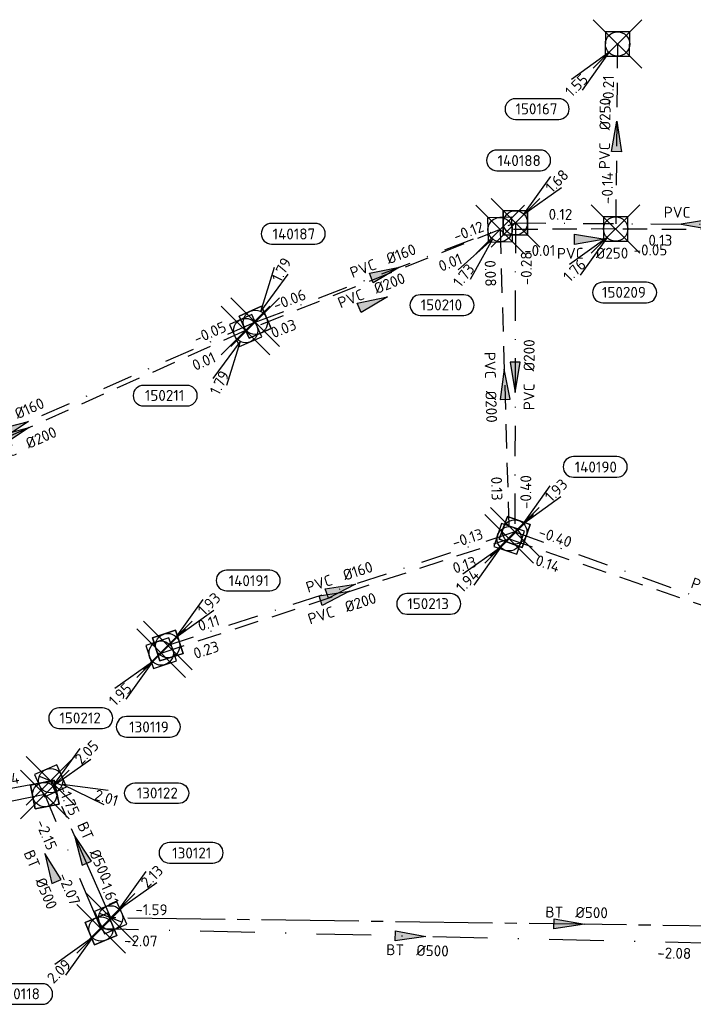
# Model space of a CAD drawing. Header units: metres. Extents: x 153343 to 157271, y 461673 to 467005.
# Tile 148 of 191: x 153821 to 153904, y 466648 to 466770. Entities that reach past the tile are written whole.
import ezdxf
from ezdxf.enums import TextEntityAlignment as Align

# ---------------------------------------------------------------- set-up
doc = ezdxf.new("R2010")
doc.units = ezdxf.units.M
doc.header["$LTSCALE"] = 0.75
doc.header["$PDMODE"] = 3
doc.header["$PDSIZE"] = 3
for name, pattern in [('RI-GWA_BETON', [22, 16, -2, 2, -2]), ('RI-HWA_PVC', [6.4, 4, -2.4]), ('RI-VWA_BETON', [19, 9, -5, 0, -5]), ('RI-VWA_PVC', [11, 5, -3, 0, -3])]:
    doc.linetypes.add(name, pattern=pattern)
doc.layers.get('0').update_dxf_attribs({"lineweight": 25})
doc.layers.get('defpoints').update_dxf_attribs({"lineweight": 25})
for name, color, linetype, lineweight in [('B-OI-RI-GWA_PUTNUMMER-S @ 0.75', 11, 'Continuous', 25), ('B-OI-RI-GWA_STROOMRICHTING-S @ 0.75', 11, 'Continuous', 25), ('B-OI-RI-HWA_RIOOLPUT_INSPECTIEPUT-S', 151, 'Continuous', 25), ('B-OI-RI-HWA_STROOMRICHTING-S @ 0.75', 151, 'Continuous', 25), ('B-OI-RI-VWA_RIOOLPUT_INSPECTIEPUT_BETON-S', 33, 'Continuous', 25), ('B-OI-RI-VWA_STROOMRICHTING-S @ 0.75', 33, 'Continuous', 25)]:
    doc.layers.add(name, color=color, linetype=linetype, lineweight=lineweight)
for name, color, linetype in [('B-OI-RI-GWA_RIOOLPUT_INSPECTIEPUT-S @ 0.75', 11, 'Continuous'), ('B-OI-RI-GWA_TRANSPORTLEIDING_BETON_500-G', 11, 'RI-GWA_BETON'), ('B-OI-RI-HWA_PUTNUMMER-S @ 0.75', 151, 'Continuous'), ('B-OI-RI-HWA_TRANSPORTLEIDING_PVC_200-G', 151, 'RI-HWA_PVC'), ('B-OI-RI-HWA_TRANSPORTLEIDING_PVC_250-G', 151, 'RI-HWA_PVC'), ('B-OI-RI-VWA_PUTNUMMER-S @ 0.75', 33, 'Continuous'), ('B-OI-RI-VWA_TRANSPORTLEIDING_BETON_500-G', 33, 'RI-VWA_BETON'), ('B-OI-RI-VWA_TRANSPORTLEIDING_PVC_160-G', 33, 'RI-VWA_PVC'), ('B-OI-RI-VWA_TRANSPORTLEIDING_PVC_200-G', 33, 'RI-VWA_PVC')]:
    doc.layers.add(name, color=color, linetype=linetype)
doc.layers.add('inspectieput', color=7, linetype='Continuous', plot=False)
doc.styles.add('NLCS-ISO', font='isocpeur.ttf')

# ---------------------------------------------------------------- blocks, each defined once
blk = doc.blocks.new('*U2424')
at = {"ltscale": 0.1}
blk.add_hatch(color=256, dxfattribs=at).paths.add_polyline_path([(2.5, 0), (-2.5, -0.83), (-2.5, 0.83)])
at = {"ltscale": 0.1, "flags": 128}
blk.add_lwpolyline([(2.5, 0), (-2.5, -0.83), (-2.5, 0.83)], close=True, dxfattribs=at)
at = {"ltscale": 0.1, "style": 'NLCS-ISO'}
for tag, p in [('BOBL', (-32.22, -3.24)), ('MAT', (-1, -3.74))]:
    blk.add_attdef(tag, text='', height=1.8, dxfattribs=at).set_placement(p, align=Align.BOTTOM_RIGHT)
for tag, p in [('DIA', (1, -3.74)), ('BOBR', (31.27, -3.23))]:
    blk.add_attdef(tag, text='', height=1.8, dxfattribs=at).set_placement(p, align=Align.BOTTOM_LEFT)
at = {"layer": 'defpoints', "ltscale": 0.1, "style": 'NLCS-ISO', "flags": 1}
blk.add_attdef('JVA', text='', height=1.8, dxfattribs=at).set_placement((0, -1), align=Align.TOP_CENTER)
blk = doc.blocks.new('*U2421')
at = {"ltscale": 0.1}
blk.add_hatch(color=256, dxfattribs=at).paths.add_polyline_path([(2.5, 0), (-2.5, -0.83), (-2.5, 0.83)])
at = {"ltscale": 0.1, "flags": 128}
blk.add_lwpolyline([(2.5, 0), (-2.5, -0.83), (-2.5, 0.83)], close=True, dxfattribs=at)
at = {"ltscale": 0.1, "style": 'NLCS-ISO'}
for tag, p in [('BOBL', (-20.79, -3.24)), ('MAT', (-1, -3.74))]:
    blk.add_attdef(tag, text='', height=1.8, dxfattribs=at).set_placement(p, align=Align.BOTTOM_RIGHT)
for tag, p in [('DIA', (1, -3.74)), ('BOBR', (19.84, -3.23))]:
    blk.add_attdef(tag, text='', height=1.8, dxfattribs=at).set_placement(p, align=Align.BOTTOM_LEFT)
at = {"layer": 'defpoints', "ltscale": 0.1, "style": 'NLCS-ISO', "flags": 1}
blk.add_attdef('JVA', text='', height=1.8, dxfattribs=at).set_placement((0, -1), align=Align.TOP_CENTER)
blk = doc.blocks.new('*U2422')
at = {"ltscale": 0.1}
blk.add_hatch(color=256, dxfattribs=at).paths.add_polyline_path([(2.5, 0), (-2.5, -0.83), (-2.5, 0.83)])
at = {"ltscale": 0.1, "flags": 128}
blk.add_lwpolyline([(2.5, 0), (-2.5, -0.83), (-2.5, 0.83)], close=True, dxfattribs=at)
at = {"ltscale": 0.1, "style": 'NLCS-ISO'}
for tag, p in [('BOBL', (-32.19, -3.24)), ('MAT', (-1, -3.74))]:
    blk.add_attdef(tag, text='', height=1.8, dxfattribs=at).set_placement(p, align=Align.BOTTOM_RIGHT)
for tag, p in [('DIA', (1, -3.74)), ('BOBR', (31.24, -3.23))]:
    blk.add_attdef(tag, text='', height=1.8, dxfattribs=at).set_placement(p, align=Align.BOTTOM_LEFT)
at = {"layer": 'defpoints', "ltscale": 0.1, "style": 'NLCS-ISO', "flags": 1}
blk.add_attdef('JVA', text='', height=1.8, dxfattribs=at).set_placement((0, -1), align=Align.TOP_CENTER)
blk = doc.blocks.new('*U2415')
at = {"ltscale": 0.1}
blk.add_hatch(color=256, dxfattribs=at).paths.add_polyline_path([(-2.5, 0), (2.5, -0.83), (2.5, 0.83)])
at = {"ltscale": 0.1, "flags": 128}
blk.add_lwpolyline([(-2.5, 0), (2.5, -0.83), (2.5, 0.83)], close=True, dxfattribs=at)
at = {"ltscale": 0.1, "style": 'NLCS-ISO'}
for tag, p in [('BOBL', (-16.11, -3.24)), ('MAT', (-1, -3.74))]:
    blk.add_attdef(tag, text='', height=1.8, dxfattribs=at).set_placement(p, align=Align.BOTTOM_RIGHT)
for tag, p in [('DIA', (1, -3.74)), ('BOBR', (15.16, -3.24))]:
    blk.add_attdef(tag, text='', height=1.8, dxfattribs=at).set_placement(p, align=Align.BOTTOM_LEFT)
at = {"layer": 'defpoints', "ltscale": 0.1, "style": 'NLCS-ISO', "flags": 1}
blk.add_attdef('JVA', text='', height=1.8, dxfattribs=at).set_placement((0, -1), align=Align.TOP_CENTER)
blk = doc.blocks.new('*U2416')
at = {"ltscale": 0.1}
blk.add_hatch(color=256, dxfattribs=at).paths.add_polyline_path([(2.5, 0), (-2.5, -0.83), (-2.5, 0.83)])
at = {"ltscale": 0.1, "flags": 128}
blk.add_lwpolyline([(2.5, 0), (-2.5, -0.83), (-2.5, 0.83)], close=True, dxfattribs=at)
at = {"ltscale": 0.1, "style": 'NLCS-ISO'}
for tag, p in [('BOBL', (-13.18, 0)), ('MAT', (-1, 0.5))]:
    blk.add_attdef(tag, text='', height=1.8, dxfattribs=at).set_placement(p, align=Align.BOTTOM_RIGHT)
for tag, p in [('DIA', (1, 0.5)), ('BOBR', (12.23, 0))]:
    blk.add_attdef(tag, text='', height=1.8, dxfattribs=at).set_placement(p, align=Align.BOTTOM_LEFT)
at = {"layer": 'defpoints', "ltscale": 0.1, "style": 'NLCS-ISO', "flags": 1}
blk.add_attdef('JVA', text='', height=1.8, dxfattribs=at).set_placement((0, -1), align=Align.TOP_CENTER)
blk = doc.blocks.new('*U2417')
at = {"ltscale": 0.1}
blk.add_hatch(color=256, dxfattribs=at).paths.add_polyline_path([(2.5, 0), (-2.5, -0.83), (-2.5, 0.83)])
at = {"ltscale": 0.1, "flags": 128}
blk.add_lwpolyline([(2.5, 0), (-2.5, -0.83), (-2.5, 0.83)], close=True, dxfattribs=at)
at = {"ltscale": 0.1, "style": 'NLCS-ISO'}
for tag, p in [('BOBL', (-5.66, -3.24)), ('MAT', (-1, -3.74))]:
    blk.add_attdef(tag, text='', height=1.8, dxfattribs=at).set_placement(p, align=Align.BOTTOM_RIGHT)
for tag, p in [('DIA', (1, -3.74)), ('BOBR', (7.22, -3.24))]:
    blk.add_attdef(tag, text='', height=1.8, dxfattribs=at).set_placement(p, align=Align.BOTTOM_LEFT)
at = {"layer": 'defpoints', "ltscale": 0.1, "style": 'NLCS-ISO', "flags": 1}
blk.add_attdef('JVA', text='', height=1.8, dxfattribs=at).set_placement((0, -1), align=Align.TOP_CENTER)
blk = doc.blocks.new('*U2418')
at = {"ltscale": 0.1}
blk.add_hatch(color=256, dxfattribs=at).paths.add_polyline_path([(-2.5, 0), (2.5, -0.83), (2.5, 0.83)])
at = {"ltscale": 0.1, "flags": 128}
blk.add_lwpolyline([(-2.5, 0), (2.5, -0.83), (2.5, 0.83)], close=True, dxfattribs=at)
at = {"ltscale": 0.1, "style": 'NLCS-ISO'}
for tag, p in [('BOBL', (-18.86, -3.24)), ('MAT', (-1, -3.74))]:
    blk.add_attdef(tag, text='', height=1.8, dxfattribs=at).set_placement(p, align=Align.BOTTOM_RIGHT)
for tag, p in [('DIA', (1, -3.74)), ('BOBR', (17.92, -3.24))]:
    blk.add_attdef(tag, text='', height=1.8, dxfattribs=at).set_placement(p, align=Align.BOTTOM_LEFT)
at = {"layer": 'defpoints', "ltscale": 0.1, "style": 'NLCS-ISO', "flags": 1}
blk.add_attdef('JVA', text='', height=1.8, dxfattribs=at).set_placement((0, -1), align=Align.TOP_CENTER)
blk = doc.blocks.new('*U2194')
at = {"ltscale": 0.1}
blk.add_hatch(color=256, dxfattribs=at).paths.add_polyline_path([(2.5, 0), (-2.5, -0.83), (-2.5, 0.83)])
at = {"ltscale": 0.1, "flags": 128}
blk.add_lwpolyline([(2.5, 0), (-2.5, -0.83), (-2.5, 0.83)], close=True, dxfattribs=at)
at = {"ltscale": 0.1, "style": 'NLCS-ISO'}
for tag, p in [('BOBL', (-5.88, 0)), ('MAT', (-1, 0.5))]:
    blk.add_attdef(tag, text='', height=1.8, dxfattribs=at).set_placement(p, align=Align.BOTTOM_RIGHT)
for tag, p in [('DIA', (1, 0.5)), ('BOBR', (4.93, 0))]:
    blk.add_attdef(tag, text='', height=1.8, dxfattribs=at).set_placement(p, align=Align.BOTTOM_LEFT)
at = {"layer": 'defpoints', "ltscale": 0.1, "style": 'NLCS-ISO', "flags": 1}
blk.add_attdef('JVA', text='', height=1.8, dxfattribs=at).set_placement((0, -1), align=Align.TOP_CENTER)
blk = doc.blocks.new('*U2205')
at = {"ltscale": 0.1}
blk.add_hatch(color=256, dxfattribs=at).paths.add_polyline_path([(2.5, 0), (-2.5, -0.83), (-2.5, 0.83)])
at = {"ltscale": 0.1, "flags": 128}
blk.add_lwpolyline([(2.5, 0), (-2.5, -0.83), (-2.5, 0.83)], close=True, dxfattribs=at)
at = {"ltscale": 0.1, "style": 'NLCS-ISO'}
for tag, p in [('BOBL', (-26.27, 0)), ('MAT', (-1, 0.5))]:
    blk.add_attdef(tag, text='', height=1.8, dxfattribs=at).set_placement(p, align=Align.BOTTOM_RIGHT)
for tag, p in [('DIA', (1, 0.5)), ('BOBR', (25.32, -0.01))]:
    blk.add_attdef(tag, text='', height=1.8, dxfattribs=at).set_placement(p, align=Align.BOTTOM_LEFT)
at = {"layer": 'defpoints', "ltscale": 0.1, "style": 'NLCS-ISO', "flags": 1}
blk.add_attdef('JVA', text='', height=1.8, dxfattribs=at).set_placement((0, -1), align=Align.TOP_CENTER)
blk = doc.blocks.new('*U2210')
at = {"ltscale": 0.1}
blk.add_hatch(color=256, dxfattribs=at).paths.add_polyline_path([(2.5, 0), (-2.5, -0.83), (-2.5, 0.83)])
at = {"ltscale": 0.1, "flags": 128}
blk.add_lwpolyline([(2.5, 0), (-2.5, -0.83), (-2.5, 0.83)], close=True, dxfattribs=at)
at = {"ltscale": 0.1, "style": 'NLCS-ISO'}
for tag, p in [('BOBL', (-20.69, 0)), ('MAT', (-1, 0.5))]:
    blk.add_attdef(tag, text='', height=1.8, dxfattribs=at).set_placement(p, align=Align.BOTTOM_RIGHT)
for tag, p in [('DIA', (1, 0.5)), ('BOBR', (19.75, -0.01))]:
    blk.add_attdef(tag, text='', height=1.8, dxfattribs=at).set_placement(p, align=Align.BOTTOM_LEFT)
at = {"layer": 'defpoints', "ltscale": 0.1, "style": 'NLCS-ISO', "flags": 1}
blk.add_attdef('JVA', text='', height=1.8, dxfattribs=at).set_placement((0, -1), align=Align.TOP_CENTER)
blk = doc.blocks.new('*U2211')
at = {"ltscale": 0.1}
blk.add_hatch(color=256, dxfattribs=at).paths.add_polyline_path([(-2.5, 0), (2.5, -0.83), (2.5, 0.83)])
at = {"ltscale": 0.1, "flags": 128}
blk.add_lwpolyline([(-2.5, 0), (2.5, -0.83), (2.5, 0.83)], close=True, dxfattribs=at)
at = {"ltscale": 0.1, "style": 'NLCS-ISO'}
for tag, p in [('BOBL', (-16.08, -3.24)), ('MAT', (-1, -3.74))]:
    blk.add_attdef(tag, text='', height=1.8, dxfattribs=at).set_placement(p, align=Align.BOTTOM_RIGHT)
for tag, p in [('DIA', (1, -3.74)), ('BOBR', (15.14, -3.24))]:
    blk.add_attdef(tag, text='', height=1.8, dxfattribs=at).set_placement(p, align=Align.BOTTOM_LEFT)
at = {"layer": 'defpoints', "ltscale": 0.1, "style": 'NLCS-ISO', "flags": 1}
blk.add_attdef('JVA', text='', height=1.8, dxfattribs=at).set_placement((0, -1), align=Align.TOP_CENTER)
blk = doc.blocks.new('*U2214')
at = {"ltscale": 0.1}
blk.add_hatch(color=256, dxfattribs=at).paths.add_polyline_path([(-2.5, 0), (2.5, -0.83), (2.5, 0.83)])
at = {"ltscale": 0.1, "flags": 128}
blk.add_lwpolyline([(-2.5, 0), (2.5, -0.83), (2.5, 0.83)], close=True, dxfattribs=at)
at = {"ltscale": 0.1, "style": 'NLCS-ISO'}
for tag, p in [('BOBL', (-20.43, 0)), ('MAT', (-1, 0.5))]:
    blk.add_attdef(tag, text='', height=1.8, dxfattribs=at).set_placement(p, align=Align.BOTTOM_RIGHT)
for tag, p in [('DIA', (1, 0.5)), ('BOBR', (19.48, -0.01))]:
    blk.add_attdef(tag, text='', height=1.8, dxfattribs=at).set_placement(p, align=Align.BOTTOM_LEFT)
at = {"layer": 'defpoints', "ltscale": 0.1, "style": 'NLCS-ISO', "flags": 1}
blk.add_attdef('JVA', text='', height=1.8, dxfattribs=at).set_placement((0, -1), align=Align.TOP_CENTER)
blk = doc.blocks.new('*U2212')
at = {"ltscale": 0.1}
blk.add_hatch(color=256, dxfattribs=at).paths.add_polyline_path([(2.5, 0), (-2.5, -0.83), (-2.5, 0.83)])
at = {"ltscale": 0.1, "flags": 128}
blk.add_lwpolyline([(2.5, 0), (-2.5, -0.83), (-2.5, 0.83)], close=True, dxfattribs=at)
at = {"ltscale": 0.1, "style": 'NLCS-ISO'}
for tag, p in [('BOBL', (-33.88, 0)), ('MAT', (-1, 0.5))]:
    blk.add_attdef(tag, text='', height=1.8, dxfattribs=at).set_placement(p, align=Align.BOTTOM_RIGHT)
for tag, p in [('DIA', (1, 0.5)), ('BOBR', (32.93, -0.01))]:
    blk.add_attdef(tag, text='', height=1.8, dxfattribs=at).set_placement(p, align=Align.BOTTOM_LEFT)
at = {"layer": 'defpoints', "ltscale": 0.1, "style": 'NLCS-ISO', "flags": 1}
blk.add_attdef('JVA', text='', height=1.8, dxfattribs=at).set_placement((0, -1), align=Align.TOP_CENTER)
blk = doc.blocks.new('*U2213')
at = {"ltscale": 0.1}
blk.add_hatch(color=256, dxfattribs=at).paths.add_polyline_path([(2.5, 0), (-2.5, -0.83), (-2.5, 0.83)])
at = {"ltscale": 0.1, "flags": 128}
blk.add_lwpolyline([(2.5, 0), (-2.5, -0.83), (-2.5, 0.83)], close=True, dxfattribs=at)
at = {"ltscale": 0.1, "style": 'NLCS-ISO'}
for tag, p in [('BOBL', (-13.57, 0)), ('MAT', (-1, 0.5))]:
    blk.add_attdef(tag, text='', height=1.8, dxfattribs=at).set_placement(p, align=Align.BOTTOM_RIGHT)
for tag, p in [('DIA', (1, 0.5)), ('BOBR', (12.62, 0))]:
    blk.add_attdef(tag, text='', height=1.8, dxfattribs=at).set_placement(p, align=Align.BOTTOM_LEFT)
at = {"layer": 'defpoints', "ltscale": 0.1, "style": 'NLCS-ISO', "flags": 1}
blk.add_attdef('JVA', text='', height=1.8, dxfattribs=at).set_placement((0, -1), align=Align.TOP_CENTER)
blk = doc.blocks.new('*U371')
at = {"ltscale": 0.1}
blk.add_hatch(color=256, dxfattribs=at).paths.add_polyline_path([(-2.5, 0), (2.5, -0.83), (2.5, 0.83)])
at = {"ltscale": 0.1, "flags": 128}
blk.add_lwpolyline([(-2.5, 0), (2.5, -0.83), (2.5, 0.83)], close=True, dxfattribs=at)
at = {"ltscale": 0.1, "style": 'NLCS-ISO'}
for tag, p in [('BOBL', (-5.58, 0)), ('MAT', (-1, 0.5))]:
    blk.add_attdef(tag, text='', height=1.8, dxfattribs=at).set_placement(p, align=Align.BOTTOM_RIGHT)
for tag, p in [('DIA', (1, 0.5)), ('BOBR', (5.67, 0))]:
    blk.add_attdef(tag, text='', height=1.8, dxfattribs=at).set_placement(p, align=Align.BOTTOM_LEFT)
at = {"layer": 'defpoints', "ltscale": 0.1, "style": 'NLCS-ISO', "flags": 1}
blk.add_attdef('JVA', text='', height=1.8, dxfattribs=at).set_placement((0, -1), align=Align.TOP_CENTER)
blk = doc.blocks.new('*U373')
at = {"ltscale": 0.1}
blk.add_hatch(color=256, dxfattribs=at).paths.add_polyline_path([(-2.5, 0), (2.5, -0.83), (2.5, 0.83)])
at = {"ltscale": 0.1, "flags": 128}
blk.add_lwpolyline([(-2.5, 0), (2.5, -0.83), (2.5, 0.83)], close=True, dxfattribs=at)
at = {"ltscale": 0.1, "style": 'NLCS-ISO'}
for tag, p in [('BOBL', (-2.65, 0)), ('MAT', (-1, -3.74))]:
    blk.add_attdef(tag, text='', height=1.8, dxfattribs=at).set_placement(p, align=Align.BOTTOM_RIGHT)
for tag, p in [('BOBR', (1.7, 0.01)), ('DIA', (1, -3.74))]:
    blk.add_attdef(tag, text='', height=1.8, dxfattribs=at).set_placement(p, align=Align.BOTTOM_LEFT)
at = {"layer": 'defpoints', "ltscale": 0.1, "style": 'NLCS-ISO', "flags": 1}
blk.add_attdef('JVA', text='', height=1.8, dxfattribs=at).set_placement((0, -1), align=Align.TOP_CENTER)
blk = doc.blocks.new('*U374')
at = {"ltscale": 0.1}
blk.add_hatch(color=256, dxfattribs=at).paths.add_polyline_path([(2.5, 0), (-2.5, -0.83), (-2.5, 0.83)])
at = {"ltscale": 0.1, "flags": 128}
blk.add_lwpolyline([(2.5, 0), (-2.5, -0.83), (-2.5, 0.83)], close=True, dxfattribs=at)
at = {"ltscale": 0.1, "style": 'NLCS-ISO'}
for tag, p in [('BOBL', (-41.59, -3.24)), ('MAT', (-1, -3.74))]:
    blk.add_attdef(tag, text='', height=1.8, dxfattribs=at).set_placement(p, align=Align.BOTTOM_RIGHT)
for tag, p in [('DIA', (1, -3.74)), ('BOBR', (40.64, -3.22))]:
    blk.add_attdef(tag, text='', height=1.8, dxfattribs=at).set_placement(p, align=Align.BOTTOM_LEFT)
at = {"layer": 'defpoints', "ltscale": 0.1, "style": 'NLCS-ISO', "flags": 1}
blk.add_attdef('JVA', text='', height=1.8, dxfattribs=at).set_placement((0, -1), align=Align.TOP_CENTER)
blk = doc.blocks.new('*U375')
at = {"ltscale": 0.1}
blk.add_hatch(color=256, dxfattribs=at).paths.add_polyline_path([(2.5, 0), (-2.5, -0.83), (-2.5, 0.83)])
at = {"ltscale": 0.1, "flags": 128}
blk.add_lwpolyline([(2.5, 0), (-2.5, -0.83), (-2.5, 0.83)], close=True, dxfattribs=at)
at = {"ltscale": 0.1, "style": 'NLCS-ISO'}
for tag, p in [('BOBL', (-66.08, 0)), ('MAT', (-1, 0.5))]:
    blk.add_attdef(tag, text='', height=1.8, dxfattribs=at).set_placement(p, align=Align.BOTTOM_RIGHT)
for tag, p in [('DIA', (1, 0.5)), ('BOBR', (65.13, -0.04))]:
    blk.add_attdef(tag, text='', height=1.8, dxfattribs=at).set_placement(p, align=Align.BOTTOM_LEFT)
at = {"layer": 'defpoints', "ltscale": 0.1, "style": 'NLCS-ISO', "flags": 1}
blk.add_attdef('JVA', text='', height=1.8, dxfattribs=at).set_placement((0, -1), align=Align.TOP_CENTER)
blk = doc.blocks.new('*U363')
at = {"ltscale": 0.1}
blk.add_hatch(color=256, dxfattribs=at).paths.add_polyline_path([(-2.5, 0), (2.5, -0.83), (2.5, 0.83)])
at = {"ltscale": 0.1, "flags": 128}
blk.add_lwpolyline([(-2.5, 0), (2.5, -0.83), (2.5, 0.83)], close=True, dxfattribs=at)
at = {"ltscale": 0.1, "style": 'NLCS-ISO'}
for tag, p in [('BOBL', (-15.97, 0)), ('MAT', (-1, 0.5))]:
    blk.add_attdef(tag, text='', height=1.8, dxfattribs=at).set_placement(p, align=Align.BOTTOM_RIGHT)
for tag, p in [('DIA', (1, 0.5)), ('BOBR', (15.02, 0))]:
    blk.add_attdef(tag, text='', height=1.8, dxfattribs=at).set_placement(p, align=Align.BOTTOM_LEFT)
at = {"layer": 'defpoints', "ltscale": 0.1, "style": 'NLCS-ISO', "flags": 1}
blk.add_attdef('JVA', text='', height=1.8, dxfattribs=at).set_placement((0, -1), align=Align.TOP_CENTER)
blk = doc.blocks.new('B-SRI-PUT_HWA-SO')
at = {"lineweight": -3, "flags": 128}
blk.add_lwpolyline([(-2, -2), (2, -2), (2, 2), (-2, 2)], close=True, dxfattribs=at)
at = {"lineweight": -3}
blk.add_circle((0, 0), 2, dxfattribs=at)
blk = doc.blocks.new('*U241')
for q in [(-7.6, -5.83), (-5.83, -7.6)]:
    blk.add_line((-1.41, -1.41), q)
blk.add_lwpolyline([(-16.81, -12.39), (-9.65, -12.39, 1), (-9.65, -9.01), (-16.81, -9.01, 1)], format="xyb", close=True)
at = {"ltscale": 0.1, "style": 'NLCS-ISO'}
blk.add_attdef('PUTHGT', text='', height=1.8, rotation=45, dxfattribs=at).set_placement((-8.44, -8.48), align=Align.MIDDLE_LEFT)
blk.add_attdef('PUTNR', text='', height=1.8, dxfattribs=at).set_placement((-13.33, -8.87), align=Align.MIDDLE_CENTER)
blk = doc.blocks.new('*U253')
for q in [(-5.41, -7.91), (-3.17, -9.04)]:
    blk.add_line((-0.9, -1.78), q)
blk.add_lwpolyline([(-16.81, -12.39), (-9.65, -12.39, 1), (-9.65, -9.01), (-16.81, -9.01, 1)], format="xyb", close=True)
at = {"ltscale": 0.1, "style": 'NLCS-ISO'}
blk.add_attdef('PUTHGT', text='', height=1.8, rotation=63.1549, dxfattribs=at).set_placement((-5.38, -10.69), align=Align.MIDDLE_LEFT)
blk.add_attdef('PUTNR', text='', height=1.8, dxfattribs=at).set_placement((-13.33, -8.87), align=Align.MIDDLE_CENTER)
blk = doc.blocks.new('*U251')
for q in [(-6.91, -6.64), (-4.95, -8.2)]:
    blk.add_line((-1.25, -1.56), q)
blk.add_lwpolyline([(-13.13, -14.12), (-5.97, -14.12, 1), (-5.97, -10.73), (-13.13, -10.73, 1)], format="xyb", close=True)
at = {"ltscale": 0.1, "style": 'NLCS-ISO'}
blk.add_attdef('PUTHGT', text='', height=1.8, rotation=51.3761, dxfattribs=at).set_placement((-7.45, -9.37), align=Align.MIDDLE_LEFT)
blk.add_attdef('PUTNR', text='', height=1.8, dxfattribs=at).set_placement((-9.65, -10.59), align=Align.MIDDLE_CENTER)
blk = doc.blocks.new('*U254')
for q in [(-7.6, -5.83), (-5.83, -7.6)]:
    blk.add_line((-1.41, -1.41), q)
blk.add_lwpolyline([(-2.1, -12.14), (5.06, -12.14, 1), (5.06, -8.75), (-2.1, -8.75, 1)], format="xyb", close=True)
at = {"ltscale": 0.1, "style": 'NLCS-ISO'}
blk.add_attdef('PUTHGT', text='', height=1.8, rotation=45, dxfattribs=at).set_placement((-8.44, -8.48), align=Align.MIDDLE_LEFT)
blk.add_attdef('PUTNR', text='', height=1.8, dxfattribs=at).set_placement((1.38, -8.61), align=Align.MIDDLE_CENTER)
blk = doc.blocks.new('*U43')
for q in [(5.83, 7.6), (7.6, 5.83)]:
    blk.add_line((1.41, 1.41), q)
blk.add_lwpolyline([(16.81, 12.39), (9.65, 12.39, 1), (9.65, 9.01), (16.81, 9.01, 1)], format="xyb", close=True)
at = {"ltscale": 0.1, "style": 'NLCS-ISO'}
blk.add_attdef('PUTHGT', text='', height=1.8, rotation=45, dxfattribs=at).set_placement((5.39, 5.43), align=Align.MIDDLE_LEFT)
blk.add_attdef('PUTNR', text='', height=1.8, dxfattribs=at).set_placement((13.33, 10.67), align=Align.MIDDLE_CENTER)
blk = doc.blocks.new('*U278')
for q in [(5.83, 7.6), (7.6, 5.83)]:
    blk.add_line((1.41, 1.41), q)
blk.add_lwpolyline([(4.1, 11.96), (-3.06, 11.96, 1), (-3.06, 8.58), (4.1, 8.58, 1)], format="xyb", close=True)
at = {"ltscale": 0.1, "style": 'NLCS-ISO'}
blk.add_attdef('PUTHGT', text='', height=1.8, rotation=45, dxfattribs=at).set_placement((5.39, 5.43), align=Align.MIDDLE_LEFT)
blk.add_attdef('PUTNR', text='', height=1.8, dxfattribs=at).set_placement((0.62, 10.24), align=Align.MIDDLE_CENTER)
blk = doc.blocks.new('*U266')
for q in [(3.15, 9.05), (5.39, 7.92)]:
    blk.add_line((0.9, 1.79), q)
blk.add_lwpolyline([(9.82, 16.26), (2.67, 16.26, 1), (2.67, 12.87), (9.82, 12.87, 1)], format="xyb", close=True)
at = {"ltscale": 0.1, "style": 'NLCS-ISO'}
blk.add_attdef('PUTNR', text='', height=1.8, dxfattribs=at).set_placement((6.35, 14.53), align=Align.MIDDLE_CENTER)
blk.add_attdef('PUTHGT', text='', height=1.8, rotation=63.2894, dxfattribs=at).set_placement((3.41, 6.84), align=Align.MIDDLE_LEFT)
blk = doc.blocks.new('*U317')
for q in [(5.83, 7.6), (7.6, 5.83)]:
    blk.add_line((1.41, 1.41), q)
blk.add_lwpolyline([(20.62, 12.84), (13.47, 12.84, 1), (13.47, 9.45), (20.62, 9.45, 1)], format="xyb", close=True)
at = {"ltscale": 0.1, "style": 'NLCS-ISO'}
blk.add_attdef('PUTHGT', text='', height=1.8, rotation=45, dxfattribs=at).set_placement((5.39, 5.43), align=Align.MIDDLE_LEFT)
blk.add_attdef('PUTNR', text='', height=1.8, dxfattribs=at).set_placement((17.15, 11.11), align=Align.MIDDLE_CENTER)
blk = doc.blocks.new('*U274')
for q in [(-7.6, -5.83), (-5.83, -7.6)]:
    blk.add_line((-1.41, -1.41), q)
blk.add_lwpolyline([(-16.81, -12.39), (-9.65, -12.39, 1), (-9.65, -9.01), (-16.81, -9.01, 1)], format="xyb", close=True)
at = {"ltscale": 0.1, "style": 'NLCS-ISO'}
blk.add_attdef('PUTHGT', text='', height=1.8, rotation=45, dxfattribs=at).set_placement((-8.44, -8.48), align=Align.MIDDLE_LEFT)
blk.add_attdef('PUTNR', text='', height=1.8, dxfattribs=at).set_placement((-13.33, -8.87), align=Align.MIDDLE_CENTER)
blk = doc.blocks.new('B-SRI-PUT_GWA-SO')
blk.add_line((-1.41, -1.41), (1.41, 1.41))
at = {"lineweight": -3, "flags": 128}
blk.add_lwpolyline([(2, -2), (2, 2), (-2, 2), (-2, -2)], close=True, dxfattribs=at)
at = {"lineweight": -3}
blk.add_circle((0, 0), 2, dxfattribs=at)
blk = doc.blocks.new('*U298')
for q in [(5.83, 7.6), (7.6, 5.83)]:
    blk.add_line((1.41, 1.41), q)
blk.add_lwpolyline([(16.81, 12.39), (9.65, 12.39, 1), (9.65, 9.01), (16.81, 9.01, 1)], format="xyb", close=True)
at = {"ltscale": 0.1, "style": 'NLCS-ISO'}
blk.add_attdef('PUTHGT', text='', height=1.8, rotation=45, dxfattribs=at).set_placement((5.39, 5.43), align=Align.MIDDLE_LEFT)
blk.add_attdef('PUTNR', text='', height=1.8, dxfattribs=at).set_placement((13.33, 10.67), align=Align.MIDDLE_CENTER)
blk = doc.blocks.new('*U319')
for q in [(8.73, -3.94), (9.46, -1.55)]:
    blk.add_line((1.91, -0.58), q)
blk.add_lwpolyline([(21.02, -3.75), (13.87, -3.75, -1), (13.87, -0.37), (21.02, -0.37, -1)], format="xyb", close=True)
at = {"ltscale": 0.1, "style": 'NLCS-ISO'}
blk.add_attdef('PUTNR', text='', height=1.8, dxfattribs=at).set_placement((17.55, -0.22), align=Align.MIDDLE_CENTER)
blk.add_attdef('PUTHGT', text='', height=1.8, rotation=343.222, dxfattribs=at).set_placement((7.31, -2.23), align=Align.MIDDLE_LEFT)
blk = doc.blocks.new('B-SRI-PUT_VWA-SO')
at = {"flags": 128}
blk.add_lwpolyline([(-2, 2), (2, 2), (2, -2), (-2, -2)], close=True, dxfattribs=at)
at = {"lineweight": -3, "flags": 128}
blk.add_lwpolyline([(2, -2), (2, 2), (-2, 2), (-2, -2)], close=True, dxfattribs=at)
at = {"lineweight": -3}
blk.add_circle((0, 0), 2, dxfattribs=at)

msp = doc.modelspace()

# ---------------------------------------------------------------- linework, layer by layer
at = {"layer": 'B-OI-RI-GWA_TRANSPORTLEIDING_BETON_500-G', "transparency": 33554610}
for p, q in [((153787.27, 466669.1), (153824.58, 466676.07)), ((153831.99, 466659.15), (153824.58, 466676.07)), ((153945.1, 466657.61), (153831.99, 466659.15))]:
    msp.add_line(p, q, dxfattribs=at)
at = {"layer": 'B-OI-RI-HWA_TRANSPORTLEIDING_PVC_200-G', "transparency": 33554610}
for p, q in [((153880.03, 466744.06), (153848.64, 466731.6)), ((153880.03, 466744.06), (153881.15, 466705.91)), ((153936.58, 466743.8), (153894.28, 466744.13)), ((153848.64, 466731.6), (153791.8, 466706.13)), ((153838.22, 466691.81), (153881.15, 466705.91)), ((153881.15, 466705.91), (153940.09, 466685.63))]:
    msp.add_line(p, q, dxfattribs=at)
at = {"layer": 'B-OI-RI-HWA_TRANSPORTLEIDING_PVC_250-G', "transparency": 33554610}
for p, q in [((153894.52, 466766.95), (153894.28, 466744.13)), ((153894.28, 466744.13), (153880.03, 466744.06))]:
    msp.add_line(p, q, dxfattribs=at)
at = {"layer": 'B-OI-RI-VWA_TRANSPORTLEIDING_BETON_500-G', "transparency": 33554610}
for p, q in [((153823.85, 466674.36), (153784.83, 466666.54)), ((153830.8, 466657.78), (153823.85, 466674.36)), ((153907.17, 466655.99), (153830.8, 466657.78))]:
    msp.add_line(p, q, dxfattribs=at)
at = {"layer": 'B-OI-RI-VWA_TRANSPORTLEIDING_PVC_160-G', "transparency": 33554610}
for p, q in [((153849.83, 466732.62), (153881.92, 466744.89)), ((153881.92, 466744.89), (153926.57, 466744.54)), ((153849.83, 466732.62), (153790.45, 466706.62)), ((153881.84, 466706.76), (153839.03, 466692.74))]:
    msp.add_line(p, q, dxfattribs=at)
at = {"layer": 'B-OI-RI-VWA_TRANSPORTLEIDING_PVC_200-G', "transparency": 33554610}
for p, q in [((153881.92, 466744.89), (153881.84, 466706.76)), ((153881.84, 466706.76), (153932.16, 466688.87))]:
    msp.add_line(p, q, dxfattribs=at)
at = {"layer": 'inspectieput', "color": 0, "transparency": 33554610}
for p in [(153894.52, 466766.95), (153881.92, 466744.89), (153880.03, 466744.06), (153894.28, 466744.13), (153849.83, 466732.62), (153848.64, 466731.6), (153881.84, 466706.76), (153881.15, 466705.91), (153839.03, 466692.74), (153838.22, 466691.81), (153824.58, 466676.07), (153823.85, 466674.36), (153831.99, 466659.15), (153830.8, 466657.78)]:
    msp.add_point(p, dxfattribs=at)
at = {"layer": 'inspectieput'}
for p in [(153894.52, 466766.95), (153894.52, 466766.95), (153881.92, 466744.89), (153881.92, 466744.89), (153880.03, 466744.06), (153880.03, 466744.06), (153894.28, 466744.13), (153894.28, 466744.13), (153849.83, 466732.62), (153849.83, 466732.62), (153848.64, 466731.6), (153848.64, 466731.6), (153881.84, 466706.76), (153881.84, 466706.76), (153881.15, 466705.91), (153881.15, 466705.91), (153839.03, 466692.74), (153839.03, 466692.74), (153838.22, 466691.81), (153838.22, 466691.81), (153824.58, 466676.07), (153824.58, 466676.07), (153823.85, 466674.36), (153823.85, 466674.36), (153831.99, 466659.15), (153831.99, 466659.15), (153830.8, 466657.78), (153830.8, 466657.78)]:
    msp.add_point(p, dxfattribs=at)

# ---------------------------------------------------------------- block references
at = {"layer": 'B-OI-RI-GWA_PUTNUMMER-S @ 0.75', "color": 0, "transparency": 33554610}
ref = msp.add_blockref('*U319', (153824.58, 466676.07), dxfattribs=dict(at, xscale=0.75, yscale=0.75, zscale=0.75))
ref.add_attrib('PUTNR', '130122', dxfattribs={"layer": '0', "ltscale": 0.1, "height": 1.35, "style": 'NLCS-ISO'}).set_placement((153837.74, 466674.55), align=Align.MIDDLE_CENTER)
ref.add_attrib('PUTHGT', '2.01', dxfattribs={"layer": '0', "ltscale": 0.1, "height": 1.35, "rotation": 343.222, "style": 'NLCS-ISO'}).set_placement((153830.07, 466674.39), align=Align.MIDDLE_LEFT)
at = {"layer": 'B-OI-RI-GWA_PUTNUMMER-S @ 0.75', "color": 0, "transparency": 33554610, "xscale": 0.75, "yscale": 0.75, "zscale": 0.75}
msp.add_blockref('*U298', (153831.99, 466659.15), dxfattribs=at).add_auto_attribs({'PUTNR': '130121', 'PUTHGT': '2.13'})
at = {"layer": 'B-OI-RI-GWA_RIOOLPUT_INSPECTIEPUT-S @ 0.75', "color": 0, "transparency": 33554610, "xscale": 0.75, "yscale": 0.75, "zscale": 0.75}
for p, rotation in [((153824.58, 466676.07), 293.6506911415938), ((153831.99, 466659.15), 113.6506911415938)]:
    msp.add_blockref('B-SRI-PUT_GWA-SO', p, dxfattribs=dict(at, rotation=rotation))
at = {"layer": 'B-OI-RI-GWA_RIOOLPUT_INSPECTIEPUT-S @ 0.75', "xscale": 0.75, "yscale": 0.75, "zscale": 0.75}
for p, rotation in [((153824.58, 466676.07), 293.6506911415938), ((153824.58, 466676.07), 293.6506911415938), ((153831.99, 466659.15), 113.6506911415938), ((153831.99, 466659.15), 113.6506911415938)]:
    msp.add_blockref('B-SRI-PUT_GWA-SO', p, dxfattribs=dict(at, rotation=rotation))
at = {"layer": 'B-OI-RI-GWA_STROOMRICHTING-S @ 0.75', "color": 0, "transparency": 33554610}
for name, p, xscale, yscale, zscale, rotation, values in [('*U363', (153805.92, 466672.59), 0.75, 0.75, 0.75, 10.58163552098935, {'MAT': 'BT', 'DIA': '%%c500', 'BOBL': '-1.75', 'BOBR': '-1.74'}), ('*U371', (153828.29, 466667.61), 0.75, 0.75, 0.75, 293.6506911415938, {'MAT': 'BT', 'DIA': '%%c500', 'BOBL': '-1.75', 'BOBR': '-1.61'}), ('*U375', (153888.55, 466658.38), 0.7499999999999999, 0.7499999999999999, 0.7499999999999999, 359.2199624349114, {'MAT': 'BT', 'DIA': '%%c500', 'BOBL': '-1.59', 'BOBR': '-1.63'})]:
    msp.add_blockref(name, p, dxfattribs=dict(at, xscale=xscale, yscale=yscale, zscale=zscale, rotation=rotation)).add_auto_attribs(values)
at = {"layer": 'B-OI-RI-HWA_PUTNUMMER-S @ 0.75', "color": 0, "transparency": 33554610}
ref = msp.add_blockref('*U241', (153894.52, 466766.95), dxfattribs=dict(at, xscale=0.75, yscale=0.75, zscale=0.75))
ref.add_attrib('PUTNR', '150167', dxfattribs={"layer": '0', "ltscale": 0.1, "height": 1.35, "style": 'NLCS-ISO'}).set_placement((153884.52, 466758.95), align=Align.MIDDLE_CENTER)
ref.add_attrib('PUTHGT', '1.55', dxfattribs={"layer": '0', "ltscale": 0.1, "height": 1.35, "rotation": 45, "style": 'NLCS-ISO'}).set_placement((153888.38, 466760.78), align=Align.MIDDLE_LEFT)
ref = msp.add_blockref('*U251', (153880.03, 466744.06), dxfattribs=dict(at, xscale=0.75, yscale=0.75, zscale=0.75))
ref.add_attrib('PUTNR', '150210', dxfattribs={"layer": '0', "ltscale": 0.1, "height": 1.35, "style": 'NLCS-ISO'}).set_placement((153872.79, 466734.77), align=Align.MIDDLE_CENTER)
ref.add_attrib('PUTHGT', '1.73', dxfattribs={"layer": '0', "ltscale": 0.1, "height": 1.35, "rotation": 51.3761, "style": 'NLCS-ISO'}).set_placement((153874.61, 466737.25), align=Align.MIDDLE_LEFT)
ref = msp.add_blockref('*U254', (153894.28, 466744.13), dxfattribs=dict(at, xscale=0.75, yscale=0.75, zscale=0.75))
ref.add_attrib('PUTNR', '150209', dxfattribs={"layer": '0', "ltscale": 0.1, "height": 1.35, "style": 'NLCS-ISO'}).set_placement((153895.31, 466736.32), align=Align.MIDDLE_CENTER)
ref.add_attrib('PUTHGT', '1.76', dxfattribs={"layer": '0', "ltscale": 0.1, "height": 1.35, "rotation": 45, "style": 'NLCS-ISO'}).set_placement((153888.14, 466737.96), align=Align.MIDDLE_LEFT)
ref = msp.add_blockref('*U253', (153848.64, 466731.6), dxfattribs=dict(at, xscale=0.75, yscale=0.75, zscale=0.75))
ref.add_attrib('PUTNR', '150211', dxfattribs={"layer": '0', "ltscale": 0.1, "height": 1.35, "style": 'NLCS-ISO'}).set_placement((153838.64, 466723.6), align=Align.MIDDLE_CENTER)
ref.add_attrib('PUTHGT', '1.79', dxfattribs={"layer": '0', "ltscale": 0.1, "height": 1.35, "rotation": 63.1549, "style": 'NLCS-ISO'}).set_placement((153844.73, 466723.82), align=Align.MIDDLE_LEFT)
ref = msp.add_blockref('*U241', (153881.15, 466705.91), dxfattribs=dict(at, xscale=0.75, yscale=0.75, zscale=0.75))
ref.add_attrib('PUTNR', '150213', dxfattribs={"layer": '0', "ltscale": 0.1, "height": 1.35, "style": 'NLCS-ISO'}).set_placement((153871.15, 466697.91), align=Align.MIDDLE_CENTER)
ref.add_attrib('PUTHGT', '1.94', dxfattribs={"layer": '0', "ltscale": 0.1, "height": 1.35, "rotation": 45, "style": 'NLCS-ISO'}).set_placement((153874.91, 466699.64), align=Align.MIDDLE_LEFT)
ref = msp.add_blockref('*U241', (153838.22, 466691.81), dxfattribs=dict(at, xscale=0.75, yscale=0.75, zscale=0.75))
ref.add_attrib('PUTNR', '150212', dxfattribs={"layer": '0', "ltscale": 0.1, "height": 1.35, "style": 'NLCS-ISO'}).set_placement((153828.22, 466683.81), align=Align.MIDDLE_CENTER)
ref.add_attrib('PUTHGT', '1.95', dxfattribs={"layer": '0', "ltscale": 0.1, "height": 1.35, "rotation": 45, "style": 'NLCS-ISO'}).set_placement((153832.08, 466685.64), align=Align.MIDDLE_LEFT)
at = {"layer": 'B-OI-RI-HWA_RIOOLPUT_INSPECTIEPUT-S', "transparency": 33554610}
for p, xscale, yscale, zscale, rotation in [((153894.52, 466766.95), 0.7499999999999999, 0.7499999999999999, 0.7499999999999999, 269.3974373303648), ((153894.52, 466766.95), 0.7499999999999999, 0.7499999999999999, 0.7499999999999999, 269.3974373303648), ((153894.52, 466766.95), 0.7499999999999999, 0.7499999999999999, 0.7499999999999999, 269.3974373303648), ((153880.03, 466744.06), 0.7500000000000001, 0.7500000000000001, 0.7500000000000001, 271.6815949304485), ((153880.03, 466744.06), 0.7500000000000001, 0.7500000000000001, 0.7500000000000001, 271.6815949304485), ((153880.03, 466744.06), 0.7500000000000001, 0.7500000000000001, 0.7500000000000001, 271.6815949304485), ((153894.28, 466744.13), 0.7499999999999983, 0.7499999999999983, 0.7499999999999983, 180.2814506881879), ((153894.28, 466744.13), 0.7499999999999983, 0.7499999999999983, 0.7499999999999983, 180.2814506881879), ((153894.28, 466744.13), 0.7499999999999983, 0.7499999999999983, 0.7499999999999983, 180.2814506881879), ((153848.64, 466731.6), 0.7499999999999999, 0.7499999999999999, 0.7499999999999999, 204.1371479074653), ((153848.64, 466731.6), 0.7499999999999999, 0.7499999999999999, 0.7499999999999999, 204.1371479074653), ((153848.64, 466731.6), 0.7499999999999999, 0.7499999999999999, 0.7499999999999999, 204.1371479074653), ((153881.15, 466705.91), 0.7499999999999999, 0.7499999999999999, 0.7499999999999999, 341.0127497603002), ((153881.15, 466705.91), 0.7499999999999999, 0.7499999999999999, 0.7499999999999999, 341.0127497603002), ((153881.15, 466705.91), 0.7499999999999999, 0.7499999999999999, 0.7499999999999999, 341.0127497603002), ((153838.22, 466691.81), 0.7499999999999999, 0.7499999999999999, 0.7499999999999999, 18.18233417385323), ((153838.22, 466691.81), 0.7499999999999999, 0.7499999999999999, 0.7499999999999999, 18.18233417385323), ((153838.22, 466691.81), 0.7499999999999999, 0.7499999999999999, 0.7499999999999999, 18.18233417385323)]:
    msp.add_blockref('B-SRI-PUT_HWA-SO', p, dxfattribs=dict(at, xscale=xscale, yscale=yscale, zscale=zscale, rotation=rotation))
at = {"layer": 'B-OI-RI-HWA_STROOMRICHTING-S @ 0.75', "color": 0, "transparency": 33554610}
for name, p, xscale, yscale, zscale, rotation, values in [('*U2194', (153894.4, 466755.54), 0.7499999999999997, 0.7499999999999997, 0.7499999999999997, 89.39743733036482, {'MAT': 'PVC', 'DIA': '%%c250', 'BOBL': '-0.14', 'BOBR': '-0.21'}), ('*U2418', (153915.43, 466743.97), 0.75, 0.75, 0.75, 359.5530207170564, {'MAT': 'PVC', 'DIA': '%%c200', 'BOBL': '0.13', 'BOBR': '0.21'}), ('*U2417', (153891.08, 466742.86), 0.75, 0.75, 0.75, 0.2814506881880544, {'MAT': 'PVC', 'DIA': '%%c250', 'BOBL': '-0.01', 'BOBR': '-0.05'}), ('*U2416', (153864.39, 466735.08), 0.75, 0.75, 0.75, 21.65019207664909, {'MAT': 'PVC', 'DIA': '%%c200', 'BOBL': '0.03', 'BOBR': '0.01'}), ('*U2415', (153880.59, 466724.98), 0.75, 0.75, 0.75, 271.6815949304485, {'MAT': 'PVC', 'DIA': '%%c200', 'BOBL': '0.08', 'BOBR': '0.13'}), ('*U2422', (153820.22, 466718.86), 0.75, 0.75, 0.75, 24.13714790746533, {'MAT': 'PVC', 'DIA': '%%c200', 'BOBL': '0.18', 'BOBR': '0.01'}), ('*U2421', (153859.68, 466698.86), 0.75, 0.75, 0.75, 18.18233417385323, {'MAT': 'PVC', 'DIA': '%%c200', 'BOBL': '0.23', 'BOBR': '0.13'}), ('*U2424', (153910.62, 466695.77), 0.7499999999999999, 0.7499999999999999, 0.7499999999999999, 341.0127497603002, {'MAT': 'PVC', 'DIA': '%%c200', 'BOBL': '0.14', 'BOBR': '0.03'})]:
    msp.add_blockref(name, p, dxfattribs=dict(at, xscale=xscale, yscale=yscale, zscale=zscale, rotation=rotation)).add_auto_attribs(values)
at = {"layer": 'B-OI-RI-VWA_PUTNUMMER-S @ 0.75', "color": 0, "transparency": 33554610, "xscale": 0.75, "yscale": 0.75, "zscale": 0.75}
for name, p, values in [('*U278', (153881.92, 466744.89), {'PUTNR': '140188', 'PUTHGT': '1.68'}), ('*U266', (153849.83, 466732.62), {'PUTNR': '140187', 'PUTHGT': '1.79'}), ('*U43', (153881.84, 466706.76), {'PUTNR': '140190', 'PUTHGT': '1.93'}), ('*U43', (153839.03, 466692.74), {'PUTNR': '140191', 'PUTHGT': '1.93'}), ('*U317', (153823.85, 466674.36), {'PUTNR': '130119', 'PUTHGT': '2.05'})]:
    msp.add_blockref(name, p, dxfattribs=at).add_auto_attribs(values)
at = {"layer": 'B-OI-RI-VWA_PUTNUMMER-S @ 0.75', "color": 0, "transparency": 33554610}
ref = msp.add_blockref('*U274', (153830.8, 466657.78), dxfattribs=dict(at, xscale=0.75, yscale=0.75, zscale=0.75))
ref.add_attrib('PUTNR', '130118', dxfattribs={"layer": '0', "ltscale": 0.1, "height": 1.35, "style": 'NLCS-ISO'}).set_placement((153820.8, 466649.78), align=Align.MIDDLE_CENTER)
ref.add_attrib('PUTHGT', '2.09', dxfattribs={"layer": '0', "ltscale": 0.1, "height": 1.35, "rotation": 45, "style": 'NLCS-ISO'}).set_placement((153824.47, 466651.42), align=Align.MIDDLE_LEFT)
at = {"layer": 'B-OI-RI-VWA_RIOOLPUT_INSPECTIEPUT_BETON-S', "transparency": 33554610}
for p, xscale, yscale, zscale, rotation in [((153881.92, 466744.89), 0.75, 0.75, 0.75, 269.8797887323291), ((153849.83, 466732.62), 0.75, 0.75, 0.75, 203.646585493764), ((153881.84, 466706.76), 0.75, 0.75, 0.75, 340.4284466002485), ((153839.03, 466692.74), 0.7499999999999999, 0.7499999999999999, 0.7499999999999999, 18.13328902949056), ((153823.85, 466674.36), 0.749999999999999, 0.749999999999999, 0.749999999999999, 191.3325209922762), ((153830.8, 466657.78), 0.75, 0.75, 0.75, 112.7424435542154)]:
    msp.add_blockref('B-SRI-PUT_VWA-SO', p, dxfattribs=dict(at, xscale=xscale, yscale=yscale, zscale=zscale, rotation=rotation))
at = {"layer": 'B-OI-RI-VWA_STROOMRICHTING-S @ 0.75', "color": 0, "transparency": 33554610}
for name, p, xscale, yscale, zscale, rotation, values in [('*U2214', (153904.25, 466744.72), 0.75, 0.75, 0.75, 359.5508821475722, {'MAT': 'PVC', 'DIA': '%%c160', 'BOBL': '0.12', 'BOBR': '0.27'}), ('*U2213', (153865.88, 466738.76), 0.75, 0.75, 0.75, 20.92495990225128, {'MAT': 'PVC', 'DIA': '%%c160', 'BOBL': '-0.06', 'BOBR': '-0.12'}), ('*U2211', (153881.88, 466725.83), 0.75, 0.75, 0.75, 89.87978873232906, {'MAT': 'PVC', 'DIA': '%%c200', 'BOBL': '-0.40', 'BOBR': '-0.28'}), ('*U2212', (153820.14, 466719.62), 0.7499999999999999, 0.7499999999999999, 0.7499999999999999, 23.64658549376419, {'MAT': 'PVC', 'DIA': '%%c160', 'BOBL': '0.16', 'BOBR': '-0.05'}), ('*U2210', (153860.43, 466699.75), 0.75, 0.75, 0.75, 18.13328902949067, {'MAT': 'PVC', 'DIA': '%%c160', 'BOBL': '0.11', 'BOBR': '-0.13'}), ('*U2205', (153907, 466697.82), 0.75, 0.75, 0.75, 340.4284466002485, {'MAT': 'PVC', 'DIA': '%%c200', 'BOBL': '-0.40', 'BOBR': '-0.69'}), ('*U373', (153824.58, 466665.37), 0.75, 0.75, 0.75, 292.7424435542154, {'MAT': 'BT', 'DIA': '%%c500', 'BOBL': '-2.15', 'BOBR': '-2.07'}), ('*U374', (153868.98, 466656.89), 0.75, 0.75, 0.75, 358.6573173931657, {'MAT': 'BT', 'DIA': '%%c500', 'BOBL': '-2.07', 'BOBR': '-2.08'})]:
    msp.add_blockref(name, p, dxfattribs=dict(at, xscale=xscale, yscale=yscale, zscale=zscale, rotation=rotation)).add_auto_attribs(values)

doc.saveas('drawing.dxf')
